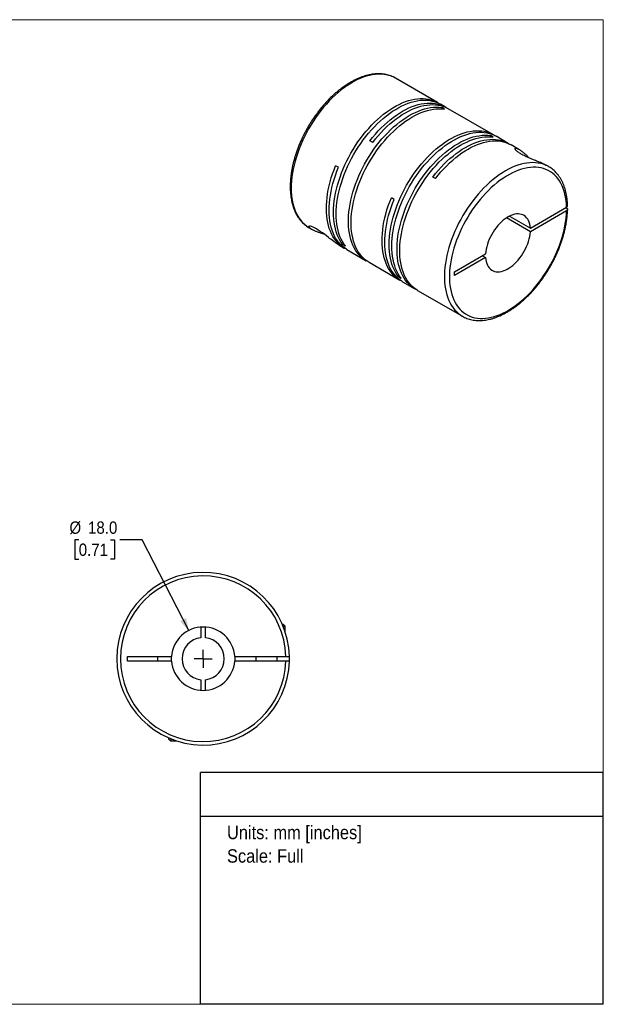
# Model space of a CAD drawing. Header units: millimetres. Extents: x 0 to 432, y 0 to 279.
# Tile 2 of 2: x 266 to 432, y 0 to 279. Entities that reach past the tile are written whole.
import ezdxf
from ezdxf.enums import TextEntityAlignment as Align

# ---------------------------------------------------------------- set-up
doc = ezdxf.new("R2010")
doc.units = ezdxf.units.MM
doc.linetypes.add('SLD-Solid', pattern=[0])
doc.layers.add('SLD-0', color=7, linetype='SLD-Solid', lineweight=25)
doc.layers.add('TEXT', color=140, linetype='SLD-Solid', lineweight=25)
doc.styles.add('SLDTEXTSTYLE0', font='GOTHIC.TTF', dxfattribs={"width": 0.913})
doc.dimstyles.new('SLDDIMSTYLE0', dxfattribs={"dimtxt": 3.5, "dimasz": 3.5, "dimexe": 0, "dimexo": 0.0625, "dimgap": 0.875, "dimtad": 0, "dimtih": 1, "dimtoh": 1, "dimdec": 1, "dimrnd": 1e-09, "dimzin": 4, "dimdsep": 46, "dimtxsty": 'SLDTEXTSTYLE0', "dimsah": 1, "dimcen": 0, "dimadec": 0, "dimazin": 1, "dimtfac": 1, "dimtdec": 1, "dimtofl": 0, "dimtmove": 0, "dimatfit": 3, "dimfxl": 0, "dimfrac": 2, "dimtolj": 1, "dimtzin": 12, "dimarcsym": 0})

# ---------------------------------------------------------------- blocks, each defined once
blk = doc.blocks.new('SW_NOTE_0')
at = {"layer": 'TEXT', "color": 0, "insert": (0, 4.87), "char_height": 3.81, "attachment_point": 1, "style": 'SLDTEXTSTYLE0'}
blk.add_mtext('Units: mm [inches]', dxfattribs=at)
blk = doc.blocks.new('SW_NOTE_0_1')
at = {"layer": 'TEXT', "color": 0, "insert": (0, 4.87), "char_height": 3.81, "attachment_point": 1, "style": 'SLDTEXTSTYLE0'}
blk.add_mtext('Scale: Full', dxfattribs=at)
blk = doc.blocks.new('Block1')
at = {"layer": 'TEXT'}
for p, q in [((431.8, 65.76), (317.5, 65.76)), ((317.5, 0), (317.5, 65.76)), ((431.8, 0), (431.8, 65.76)), ((317.5, 53.39), (431.8, 53.39)), ((431.8, 0), (317.5, 0))]:
    blk.add_line(p, q, dxfattribs=at)
at = {"layer": 'TEXT', "color": 140}
for name, p in [('SW_NOTE_0', (324.99, 45.8)), ('SW_NOTE_0_1', (324.99, 39.13))]:
    blk.add_blockref(name, p, dxfattribs=at)
at = {"layer": 'TEXT', "color": 140, "style": 'SLDTEXTSTYLE0', "width": 0.913, "flags": 2}
for tag, height, p in [('AUTOATTR0', 4.23, (353.81, 56.71)), ('AUTOATTR1_0', 4.76, (333.82, 29.88)), ('AUTOATTR1_1', 4.76, (322.1, 23.73)), ('AUTOATTR1_2', 4.76, (337.78, 17.57))]:
    blk.add_attdef(tag, text='', height=height, dxfattribs=at).set_placement(p, align=Align.BOTTOM_LEFT)
blk = doc.blocks.new('Block2')
at = {"color": 7, "linetype": 'SLD-Solid', "lineweight": 18}
for p, q in [((0, 279.4), (431.8, 279.4)), ((0, 279.4), (0, 0)), ((431.8, 279.4), (431.8, 0)), ((0, 0), (431.8, 0))]:
    blk.add_line(p, q, dxfattribs=at)
blk = doc.blocks.new('_D_5')
at = {"layer": 'SLD-0'}
for p, q in [((282.91, 131.84), (281.84, 131.84)), ((281.84, 131.84), (281.84, 126.28)), ((291.96, 131.84), (293.02, 131.84)), ((293.02, 131.84), (293.02, 126.28)), ((300.95, 131.84), (294.6, 131.84)), ((314.12, 106.07), (300.95, 131.84)), ((281.84, 126.28), (282.91, 126.28)), ((293.02, 126.28), (291.96, 126.28))]:
    blk.add_line(p, q, dxfattribs=at)
blk.add_solid([(314.12, 106.07), (313.42, 109.64), (311.64, 108.73)], dxfattribs=at)
at = {"layer": 'SLD-0', "char_height": 3.5, "attachment_point": 1, "style": 'SLDTEXTSTYLE0'}
for s, insert in [('%%c', (280.27, 137.02)), ('18.0', (285.55, 137.02)), ('0.71', (282.91, 130.75))]:
    blk.add_mtext(s, dxfattribs=dict(at, insert=insert))
blk = doc.blocks.new('SW_CENTERMARKSYMBOL_2')
at = {"layer": 'SLD-0', "color": 0}
for q in [(-2.54, 0), (0, 2.54), (0, -2.54), (2.54, 0)]:
    blk.add_line((0, 0), q, dxfattribs=at)

msp = doc.modelspace()

# ---------------------------------------------------------------- linework, layer by layer
for p, q in [((372.8, 262.81), (372.78, 262.82)), ((384.78, 255.89), (372.8, 262.81)), ((387.01, 254.6), (385.56, 255.44)), ((386.75, 254.03), (385.97, 254.48)), ((385.97, 254.12), (385.97, 254.48)), ((400.59, 246.76), (387.79, 254.15)), ((400.53, 246.07), (399.76, 246.52)), ((399.76, 246.16), (399.76, 246.52)), ((404.83, 244.31), (401.36, 246.31)), ((366.35, 244.58), (365.57, 245.03)), ((407.83, 242.58), (405.61, 243.87)), ((356.61, 237.52), (355.83, 237.97)), ((416.28, 237.7), (415.55, 238.13)), ((416.28, 237.7), (416.25, 237.72)), ((384.16, 234.3), (383.39, 234.75)), ((372.42, 228.4), (371.64, 228.85)), ((405.2, 223.67), (411.09, 220.27)), ((411.09, 220.27), (421.35, 226.19)), ((421.35, 225.13), (411.09, 219.21)), ((421.35, 225.95), (421.14, 226.07)), ((411.09, 219.21), (404.28, 223.14)), ((348.3, 220.37), (349.04, 219.94)), ((356.75, 215.49), (358.27, 214.61)), ((357.85, 215.58), (358.17, 215.76)), ((358.63, 215.13), (357.85, 215.58)), ((359.05, 214.16), (364.53, 211)), ((389.54, 207.83), (398.39, 212.94)), ((397.48, 212.41), (398.39, 211.88)), ((365.3, 210.55), (374.07, 205.49)), ((398.39, 211.88), (389.54, 206.77)), ((389.54, 206.77), (389.54, 207.83)), ((373.65, 206.45), (373.97, 206.64)), ((374.43, 206), (373.65, 206.45)), ((374.85, 205.04), (378.32, 203.04)), ((379.09, 202.59), (391.79, 195.27)), ((391.77, 195.28), (391.79, 195.27)), ((317.57, 107.03), (317.57, 104.02)), ((318.87, 104.02), (318.87, 107.03)), ((340.68, 107.86), (340.92, 107.86)), ((341.52, 107.26), (340.92, 107.86)), ((340.93, 107.26), (341.52, 107.26)), ((341.52, 105.63), (341.52, 107.26)), ((296.72, 98.71), (309.24, 98.71)), ((296.72, 97.41), (296.72, 98.71)), ((305.22, 98.71), (305.22, 97.41)), ((309.22, 98.06), (309.24, 98.71)), ((309.24, 97.41), (309.22, 98.06)), ((327.2, 98.71), (341.71, 98.71)), ((333.22, 98.71), (333.22, 97.41)), ((339.22, 97.41), (339.22, 98.71)), ((309.24, 97.41), (296.72, 97.41)), ((341.71, 97.41), (327.2, 97.41)), ((317.57, 92.09), (317.57, 89.08)), ((318.87, 89.08), (318.87, 92.09)), ((308.42, 75.6), (308.42, 75.36)), ((308.42, 75.36), (309.02, 74.76)), ((309.02, 75.35), (309.02, 74.76)), ((309.02, 74.76), (310.65, 74.76))]:
    msp.add_line(p, q)
at = {"flags": 128}
for points in [[(372.78, 262.82), (372.31, 263.06), (371.64, 263.36), (370.94, 263.59), (370.22, 263.77), (369.46, 263.89), (368.69, 263.95), (367.89, 263.95), (367.07, 263.89), (366.24, 263.77), (365.39, 263.59), (364.53, 263.36), (363.65, 263.06), (362.77, 262.71), (361.88, 262.31), (360.99, 261.84), (360.1, 261.33), (359.21, 260.76), (358.32, 260.14), (357.44, 259.48), (356.57, 258.76), (355.71, 258), (354.86, 257.2), (354.02, 256.35), (353.21, 255.47), (352.41, 254.55), (351.63, 253.59), (350.88, 252.61), (350.15, 251.59), (349.45, 250.55), (348.78, 249.48), (348.14, 248.39), (347.54, 247.29), (346.97, 246.17), (346.43, 245.03), (345.93, 243.89), (345.47, 242.74), (345.05, 241.59), (344.68, 240.44), (344.34, 239.29), (344.05, 238.15), (343.8, 237.02), (343.59, 235.9), (343.43, 234.79), (343.32, 233.7), (343.25, 232.64), (343.22, 231.59), (343.25, 230.58), (343.31, 229.59), (343.43, 228.64), (343.59, 227.71), (343.79, 226.83), (344.04, 225.98), (344.33, 225.18), (344.67, 224.42), (345.05, 223.7), (345.47, 223.04), (345.92, 222.42), (346.42, 221.85), (346.96, 221.34), (347.53, 220.87), (348.13, 220.47), (348.3, 220.37)], [(357.85, 215.58), (357.4, 216.2), (356.98, 216.87), (356.61, 217.59), (356.28, 218.35), (356, 219.16), (355.75, 220.01), (355.55, 220.89), (355.4, 221.81), (355.29, 222.77), (355.23, 223.76), (355.21, 224.77), (355.24, 225.82), (355.31, 226.88), (355.43, 227.97), (355.59, 229.07), (355.8, 230.19), (356.05, 231.32), (356.35, 232.46), (356.69, 233.6), (357.07, 234.75), (357.49, 235.9), (357.95, 237.04), (358.45, 238.18), (358.98, 239.31), (359.55, 240.43), (360.16, 241.53), (360.8, 242.61), (361.47, 243.67), (362.16, 244.71), (362.89, 245.72), (363.64, 246.71), (364.42, 247.66), (365.21, 248.57), (366.03, 249.45), (366.86, 250.3), (367.71, 251.1), (368.57, 251.85), (369.44, 252.57), (370.32, 253.23), (371.2, 253.85), (372.09, 254.41), (372.98, 254.92), (373.87, 255.38), (374.75, 255.79), (375.63, 256.14), (376.5, 256.43), (377.36, 256.67), (378.21, 256.85), (379.04, 256.97), (379.85, 257.03), (380.65, 257.03), (381.42, 256.97), (382.18, 256.86), (382.9, 256.68), (383.6, 256.45), (384.27, 256.16), (384.91, 255.81), (385.16, 255.65)], [(358.63, 215.13), (358.17, 215.75), (357.76, 216.42), (357.39, 217.14), (357.06, 217.9), (356.77, 218.71), (356.53, 219.56), (356.33, 220.44), (356.18, 221.37), (356.07, 222.32), (356.01, 223.31), (355.99, 224.32), (356.01, 225.37), (356.09, 226.43), (356.21, 227.52), (356.37, 228.62), (356.58, 229.74), (356.83, 230.87), (357.13, 232.01), (357.46, 233.15), (357.84, 234.3), (358.26, 235.45), (358.72, 236.59), (359.22, 237.73), (359.76, 238.86), (360.33, 239.98), (360.94, 241.08), (361.58, 242.16), (362.24, 243.22), (362.94, 244.26), (363.67, 245.27), (364.42, 246.26), (365.19, 247.21), (365.99, 248.12), (366.81, 249.01), (367.64, 249.85), (368.48, 250.65), (369.34, 251.4), (370.22, 252.12), (371.09, 252.78), (371.98, 253.4), (372.87, 253.96), (373.76, 254.48), (374.64, 254.93), (375.53, 255.34), (376.41, 255.69), (377.28, 255.98), (378.14, 256.22), (378.98, 256.4), (379.82, 256.52), (380.63, 256.58), (381.43, 256.58), (382.2, 256.52), (382.95, 256.41), (383.68, 256.23), (384.38, 256), (385.05, 255.71), (385.56, 255.44)], [(364.92, 210.79), (364.65, 210.93), (364.03, 211.31), (363.45, 211.75), (362.9, 212.23), (362.38, 212.78), (361.91, 213.37), (361.47, 214.01), (361.07, 214.7), (360.72, 215.44), (360.41, 216.22), (360.14, 217.04), (359.91, 217.9), (359.73, 218.8), (359.59, 219.74), (359.5, 220.71), (359.46, 221.71), (359.46, 222.74), (359.5, 223.79), (359.59, 224.86), (359.73, 225.95), (359.91, 227.06), (360.14, 228.19), (360.41, 229.32), (360.72, 230.46), (361.07, 231.61), (361.47, 232.76), (361.91, 233.9), (362.38, 235.05), (362.9, 236.18), (363.45, 237.3), (364.03, 238.42), (364.65, 239.51), (365.3, 240.58), (365.98, 241.64), (366.69, 242.67), (367.43, 243.67), (368.19, 244.64), (368.97, 245.58), (369.78, 246.48), (370.6, 247.34), (371.44, 248.17), (372.29, 248.95), (373.15, 249.69), (374.03, 250.39), (374.91, 251.03), (375.8, 251.63), (376.68, 252.17), (377.57, 252.66), (378.46, 253.1), (379.34, 253.49), (380.22, 253.81), (381.08, 254.08), (381.94, 254.3), (382.78, 254.45), (383.61, 254.55), (384.41, 254.58), (385.2, 254.56), (385.97, 254.48)], [(365.57, 245.03), (366.33, 246), (367.12, 246.93), (367.93, 247.82), (368.75, 248.68), (369.6, 249.5), (370.45, 250.27), (371.32, 251), (372.19, 251.69), (373.08, 252.32), (373.96, 252.91), (374.85, 253.44), (375.74, 253.92), (376.63, 254.35), (377.51, 254.72), (378.38, 255.04), (379.25, 255.3), (380.1, 255.5), (380.94, 255.64), (381.76, 255.72), (382.56, 255.75), (383.35, 255.71), (384.11, 255.62), (384.84, 255.47), (385.55, 255.26), (386.23, 255), (386.89, 254.67), (387.39, 254.37)], [(366.35, 244.58), (367.11, 245.55), (367.9, 246.48), (368.71, 247.37), (369.53, 248.23), (370.37, 249.05), (371.23, 249.82), (372.1, 250.55), (372.97, 251.24), (373.85, 251.87), (374.74, 252.46), (375.63, 252.99), (376.52, 253.47), (377.4, 253.9), (378.29, 254.27), (379.16, 254.59), (380.02, 254.85), (380.88, 255.05), (381.72, 255.19), (382.54, 255.27), (383.34, 255.3), (384.12, 255.27), (384.89, 255.17), (385.62, 255.02), (386.33, 254.81), (387.01, 254.55), (387.66, 254.22), (387.79, 254.15)], [(365.3, 210.55), (364.81, 210.86), (364.22, 211.3), (363.67, 211.79), (363.16, 212.33), (362.69, 212.92), (362.25, 213.56), (361.85, 214.25), (361.5, 214.99), (361.18, 215.77), (360.92, 216.59), (360.69, 217.46), (360.51, 218.36), (360.37, 219.29), (360.28, 220.26), (360.24, 221.26), (360.24, 222.29), (360.28, 223.34), (360.37, 224.41), (360.51, 225.51), (360.69, 226.61), (360.92, 227.74), (361.18, 228.87), (361.5, 230.01), (361.85, 231.16), (362.25, 232.31), (362.69, 233.45), (363.16, 234.6), (363.67, 235.73), (364.22, 236.86), (364.81, 237.97), (365.43, 239.06), (366.08, 240.14), (366.76, 241.19), (367.47, 242.22), (368.21, 243.22), (368.97, 244.19), (369.75, 245.13), (370.55, 246.03), (371.38, 246.89), (372.21, 247.72), (373.07, 248.5), (373.93, 249.24), (374.81, 249.94), (375.69, 250.58), (376.57, 251.18), (377.46, 251.72), (378.35, 252.21), (379.24, 252.65), (380.12, 253.04), (381, 253.36), (381.86, 253.63), (382.72, 253.85), (383.56, 254), (384.38, 254.1), (385.19, 254.14), (385.98, 254.11), (386.75, 254.03)], [(373.65, 206.45), (373.2, 207.08), (372.79, 207.75), (372.42, 208.47), (372.09, 209.23), (371.8, 210.04), (371.56, 210.88), (371.36, 211.77), (371.2, 212.69), (371.09, 213.65), (371.03, 214.63), (371.01, 215.65), (371.04, 216.69), (371.11, 217.76), (371.23, 218.84), (371.4, 219.95), (371.6, 221.07), (371.86, 222.2), (372.15, 223.33), (372.49, 224.48), (372.87, 225.63), (373.29, 226.77), (373.75, 227.92), (374.25, 229.06), (374.79, 230.19), (375.36, 231.3), (375.96, 232.4), (376.6, 233.49), (377.27, 234.55), (377.97, 235.59), (378.69, 236.6), (379.45, 237.58), (380.22, 238.53), (381.02, 239.45), (381.83, 240.33), (382.66, 241.17), (383.51, 241.97), (384.37, 242.73), (385.24, 243.44), (386.12, 244.11), (387, 244.72), (387.89, 245.29), (388.78, 245.8), (389.67, 246.26), (390.55, 246.67), (391.43, 247.02), (392.3, 247.31), (393.16, 247.54), (394.01, 247.72), (394.84, 247.84), (395.66, 247.9), (396.45, 247.9), (397.23, 247.85), (397.98, 247.73), (398.71, 247.56), (399.4, 247.33), (400.07, 247.04), (400.71, 246.69), (400.97, 246.53)], [(374.43, 206), (373.98, 206.63), (373.57, 207.3), (373.19, 208.02), (372.86, 208.78), (372.58, 209.59), (372.33, 210.43), (372.14, 211.32), (371.98, 212.24), (371.87, 213.2), (371.81, 214.19), (371.79, 215.2), (371.82, 216.24), (371.89, 217.31), (372.01, 218.39), (372.17, 219.5), (372.38, 220.62), (372.63, 221.75), (372.93, 222.89), (373.27, 224.03), (373.65, 225.18), (374.07, 226.33), (374.53, 227.47), (375.03, 228.61), (375.56, 229.74), (376.13, 230.85), (376.74, 231.95), (377.38, 233.04), (378.05, 234.1), (378.75, 235.14), (379.47, 236.15), (380.22, 237.13), (381, 238.08), (381.79, 239), (382.61, 239.88), (383.44, 240.72), (384.29, 241.52), (385.15, 242.28), (386.02, 242.99), (386.9, 243.66), (387.78, 244.27), (388.67, 244.84), (389.56, 245.35), (390.45, 245.81), (391.33, 246.22), (392.21, 246.57), (393.08, 246.86), (393.94, 247.1), (394.79, 247.27), (395.62, 247.39), (396.44, 247.45), (397.23, 247.46), (398.01, 247.4), (398.76, 247.28), (399.48, 247.11), (400.18, 246.88), (400.85, 246.59), (401.36, 246.31)], [(378.71, 202.83), (378.44, 202.97), (377.82, 203.35), (377.24, 203.79), (376.69, 204.27), (376.17, 204.82), (375.7, 205.41), (375.26, 206.05), (374.86, 206.74), (374.51, 207.48), (374.2, 208.26), (373.93, 209.08), (373.7, 209.94), (373.52, 210.84), (373.38, 211.78), (373.29, 212.75), (373.25, 213.75), (373.25, 214.78), (373.29, 215.83), (373.38, 216.9), (373.52, 217.99), (373.7, 219.1), (373.93, 220.23), (374.2, 221.36), (374.51, 222.5), (374.86, 223.65), (375.26, 224.8), (375.7, 225.94), (376.17, 227.09), (376.69, 228.22), (377.24, 229.34), (377.82, 230.46), (378.44, 231.55), (379.09, 232.62), (379.77, 233.68), (380.48, 234.71), (381.22, 235.71), (381.98, 236.68), (382.76, 237.62), (383.56, 238.52), (384.39, 239.38), (385.23, 240.21), (386.08, 240.99), (386.94, 241.73), (387.82, 242.43), (388.7, 243.07), (389.58, 243.67), (390.47, 244.21), (391.36, 244.7), (392.25, 245.14), (393.13, 245.53), (394.01, 245.85), (394.87, 246.12), (395.73, 246.34), (396.57, 246.49), (397.4, 246.59), (398.2, 246.62), (398.99, 246.6), (399.76, 246.52)], [(379.09, 202.59), (378.6, 202.9), (378.01, 203.34), (377.46, 203.83), (376.95, 204.37), (376.47, 204.96), (376.04, 205.6), (375.64, 206.29), (375.29, 207.03), (374.97, 207.81), (374.7, 208.63), (374.48, 209.5), (374.3, 210.4), (374.16, 211.33), (374.07, 212.3), (374.02, 213.3), (374.02, 214.33), (374.07, 215.38), (374.16, 216.45), (374.3, 217.55), (374.48, 218.65), (374.7, 219.78), (374.97, 220.91), (375.29, 222.05), (375.64, 223.2), (376.04, 224.35), (376.47, 225.49), (376.95, 226.64), (377.46, 227.77), (378.01, 228.9), (378.6, 230.01), (379.22, 231.1), (379.87, 232.18), (380.55, 233.23), (381.26, 234.26), (381.99, 235.26), (382.76, 236.23), (383.54, 237.17), (384.34, 238.07), (385.16, 238.93), (386, 239.76), (386.86, 240.54), (387.72, 241.28), (388.59, 241.98), (389.48, 242.62), (390.36, 243.22), (391.25, 243.76), (392.14, 244.25), (393.03, 244.69), (393.91, 245.08), (394.78, 245.4), (395.65, 245.67), (396.51, 245.89), (397.35, 246.04), (398.17, 246.14), (398.98, 246.18), (399.77, 246.15), (400.53, 246.07)], [(383.39, 234.75), (384.15, 235.71), (384.94, 236.64), (385.75, 237.54), (386.57, 238.39), (387.42, 239.21), (388.27, 239.99), (389.14, 240.72), (390.01, 241.4), (390.9, 242.03), (391.78, 242.62), (392.67, 243.15), (393.56, 243.64), (394.45, 244.06), (395.33, 244.43), (396.2, 244.75), (397.07, 245.01), (397.92, 245.21), (398.76, 245.35), (399.58, 245.44), (400.38, 245.46), (401.17, 245.43), (401.93, 245.34), (402.66, 245.18), (403.37, 244.98), (404.05, 244.71), (404.7, 244.38), (405.21, 244.08)], [(384.16, 234.3), (384.93, 235.26), (385.72, 236.19), (386.52, 237.09), (387.35, 237.94), (388.19, 238.76), (389.05, 239.53), (389.91, 240.26), (390.79, 240.95), (391.67, 241.58), (392.56, 242.17), (393.44, 242.7), (394.33, 243.18), (395.22, 243.61), (396.1, 243.98), (396.97, 244.3), (397.84, 244.56), (398.69, 244.76), (399.53, 244.9), (400.35, 244.99), (401.15, 245.01), (401.94, 244.98), (402.7, 244.89), (403.43, 244.74), (404.14, 244.53), (404.82, 244.26), (405.48, 243.94), (405.61, 243.87)], [(358.66, 214.4), (358.14, 214.69), (357.53, 215.09), (356.96, 215.55), (356.43, 216.06), (355.93, 216.62), (355.47, 217.24), (355.05, 217.9), (354.67, 218.61), (354.33, 219.36), (354.03, 220.16), (353.78, 221), (353.58, 221.88), (353.41, 222.79), (353.29, 223.74), (353.22, 224.72), (353.19, 225.73), (353.21, 226.77), (353.28, 227.83), (353.39, 228.91), (353.54, 230.01), (353.74, 231.12), (353.98, 232.25), (354.27, 233.39), (354.6, 234.53), (354.97, 235.68), (355.38, 236.83), (355.83, 237.97)], [(359.05, 214.16), (358.92, 214.24), (358.32, 214.64), (357.74, 215.1), (357.21, 215.61), (356.71, 216.17), (356.25, 216.78), (355.83, 217.44), (355.45, 218.15), (355.11, 218.91), (354.81, 219.7), (354.56, 220.54), (354.35, 221.42), (354.19, 222.34), (354.07, 223.29), (354, 224.27), (353.97, 225.28), (353.99, 226.31), (354.05, 227.37), (354.16, 228.46), (354.32, 229.56), (354.52, 230.67), (354.76, 231.8), (355.05, 232.94), (355.38, 234.08), (355.75, 235.23), (356.16, 236.38), (356.61, 237.52)], [(416.25, 237.72), (416.12, 237.79), (415.46, 238.12), (414.78, 238.38), (414.06, 238.58), (413.32, 238.73), (412.56, 238.82), (411.77, 238.85), (410.96, 238.82), (410.14, 238.73), (409.3, 238.58), (408.44, 238.37), (407.57, 238.11), (406.69, 237.79), (405.81, 237.41), (404.92, 236.97), (404.03, 236.48), (403.14, 235.94), (402.25, 235.35), (401.36, 234.71), (400.49, 234.02), (399.62, 233.28), (398.76, 232.49), (397.92, 231.67), (397.09, 230.8), (396.28, 229.9), (395.5, 228.96), (394.73, 227.99), (393.99, 226.99), (393.28, 225.96), (392.6, 224.9), (391.94, 223.83), (391.32, 222.73), (390.73, 221.62), (390.18, 220.49), (389.66, 219.35), (389.18, 218.2), (388.74, 217.05), (388.34, 215.9), (387.99, 214.75), (387.67, 213.61), (387.4, 212.47), (387.17, 211.34), (386.99, 210.23), (386.85, 209.13), (386.76, 208.06), (386.72, 207), (386.72, 205.97), (386.76, 204.97), (386.85, 204), (386.99, 203.06), (387.17, 202.16), (387.4, 201.29), (387.67, 200.47), (387.99, 199.68), (388.34, 198.95), (388.74, 198.26), (389.18, 197.61), (389.66, 197.02), (390.18, 196.48), (390.73, 195.99), (391.32, 195.56), (391.77, 195.28)], [(421.35, 226.19), (421.31, 227.17), (421.21, 228.12), (421.08, 229.03), (420.89, 229.91), (420.67, 230.74), (420.4, 231.54), (420.09, 232.3), (419.73, 233.01), (419.34, 233.68), (418.9, 234.29), (418.42, 234.86), (417.91, 235.38), (417.36, 235.84), (416.78, 236.25), (416.17, 236.6), (415.52, 236.9), (414.84, 237.14), (414.14, 237.33), (413.41, 237.45), (412.66, 237.52), (411.88, 237.52), (411.09, 237.47), (410.27, 237.36), (409.45, 237.19), (408.61, 236.97), (407.76, 236.69), (406.9, 236.35), (406.03, 235.95), (405.16, 235.5), (404.29, 235), (403.43, 234.44), (402.56, 233.84), (401.7, 233.19), (400.85, 232.49), (400.01, 231.74), (399.19, 230.95), (398.37, 230.12), (397.58, 229.26), (396.81, 228.35), (396.05, 227.42), (395.32, 226.45), (394.62, 225.45), (393.94, 224.43), (393.3, 223.38), (392.68, 222.32), (392.1, 221.24), (391.56, 220.14), (391.04, 219.03), (390.57, 217.92), (390.14, 216.8), (389.74, 215.67), (389.39, 214.55), (389.08, 213.43), (388.81, 212.32), (388.58, 211.22), (388.4, 210.14), (388.27, 209.07), (388.18, 208.02), (388.13, 206.99), (388.13, 205.98), (388.18, 205.01), (388.27, 204.06), (388.4, 203.15), (388.58, 202.27), (388.81, 201.43), (389.08, 200.63), (389.39, 199.87), (389.74, 199.16), (390.14, 198.49), (390.57, 197.87), (391.04, 197.3), (391.56, 196.79), (392.1, 196.32), (392.68, 195.91), (393.3, 195.56), (393.94, 195.26), (394.62, 195.01), (395.32, 194.83), (396.05, 194.7), (396.81, 194.63), (397.58, 194.63), (398.37, 194.68), (399.19, 194.78), (400.01, 194.95), (400.85, 195.17), (401.7, 195.46), (402.56, 195.79), (403.43, 196.19), (404.29, 196.64), (405.16, 197.14), (406.03, 197.69), (406.9, 198.29), (407.76, 198.95), (408.61, 199.64), (409.45, 200.39), (410.27, 201.18), (411.09, 202), (411.88, 202.87), (412.66, 203.77), (413.41, 204.71), (414.14, 205.68), (414.84, 206.67), (415.52, 207.69), (416.17, 208.74), (416.78, 209.8), (417.36, 210.88), (417.91, 211.98), (418.42, 213.09), (418.9, 214.2), (419.34, 215.32), (419.73, 216.44), (420.09, 217.57), (420.4, 218.68), (420.67, 219.79), (420.89, 220.89), (421.08, 221.98), (421.21, 223.05), (421.31, 224.1), (421.35, 225.13)], [(374.47, 205.28), (373.95, 205.56), (373.34, 205.97), (372.77, 206.42), (372.23, 206.93), (371.74, 207.49), (371.28, 208.11), (370.85, 208.77), (370.47, 209.48), (370.14, 210.23), (369.84, 211.03), (369.59, 211.87), (369.38, 212.75), (369.22, 213.66), (369.1, 214.61), (369.03, 215.59), (369, 216.6), (369.02, 217.64), (369.08, 218.7), (369.19, 219.78), (369.34, 220.88), (369.54, 222), (369.79, 223.13), (370.07, 224.26), (370.4, 225.41), (370.77, 226.55), (371.19, 227.7), (371.64, 228.85)], [(374.85, 205.04), (374.73, 205.12), (374.12, 205.52), (373.55, 205.97), (373.01, 206.48), (372.51, 207.05), (372.05, 207.66), (371.63, 208.32), (371.25, 209.03), (370.91, 209.78), (370.62, 210.58), (370.37, 211.42), (370.16, 212.3), (369.99, 213.21), (369.88, 214.16), (369.8, 215.14), (369.78, 216.15), (369.79, 217.19), (369.86, 218.25), (369.97, 219.33), (370.12, 220.43), (370.32, 221.55), (370.56, 222.68), (370.85, 223.81), (371.18, 224.96), (371.55, 226.11), (371.96, 227.25), (372.42, 228.4)], [(411.09, 220.27), (411.03, 220.86), (410.92, 221.41), (410.76, 221.93), (410.57, 222.4), (410.33, 222.82), (410.04, 223.2), (409.72, 223.52), (409.37, 223.79), (408.98, 224.01), (408.55, 224.16), (408.1, 224.26), (407.63, 224.29), (407.13, 224.27), (406.62, 224.18), (406.09, 224.04), (405.56, 223.83), (405.01, 223.57), (404.47, 223.26), (403.93, 222.89), (403.39, 222.48), (402.86, 222.01), (402.35, 221.5), (401.85, 220.96), (401.38, 220.37), (400.93, 219.76), (400.51, 219.12), (400.12, 218.45), (399.76, 217.77), (399.44, 217.08), (399.16, 216.38), (398.92, 215.67), (398.72, 214.97), (398.57, 214.28), (398.46, 213.6), (398.39, 212.94)], [(356.75, 215.49), (356.64, 215.56), (356.22, 215.81), (355.81, 216.09), (355.31, 216.45), (354.81, 216.82), (354.46, 217.08), (354.12, 217.35), (353.77, 217.62), (353.2, 218.06), (352.62, 218.5), (352.05, 218.93), (351.48, 219.34), (350.91, 219.72), (350.37, 220.05), (349.87, 220.33), (349.41, 220.56), (349.02, 220.72), (348.7, 220.82), (348.52, 220.85), (348.38, 220.86), (348.28, 220.84), (348.19, 220.79), (348.18, 220.69), (348.21, 220.61), (348.28, 220.52), (348.38, 220.41), (348.64, 220.2), (349.01, 219.96), (349.5, 219.7), (349.5, 219.7)], [(398.39, 211.88), (398.46, 211.29), (398.57, 210.74), (398.72, 210.22), (398.92, 209.75), (399.16, 209.33), (399.44, 208.95), (399.76, 208.63), (400.12, 208.36), (400.51, 208.14), (400.93, 207.99), (401.38, 207.89), (401.85, 207.86), (402.35, 207.88), (402.86, 207.97), (403.39, 208.11), (403.93, 208.32), (404.47, 208.58), (405.01, 208.89), (405.56, 209.26), (406.09, 209.67), (406.62, 210.14), (407.13, 210.65), (407.63, 211.19), (408.1, 211.78), (408.55, 212.39), (408.98, 213.03), (409.37, 213.7), (409.72, 214.38), (410.04, 215.07), (410.33, 215.77), (410.57, 216.48), (410.76, 217.18), (410.92, 217.87), (411.03, 218.55), (411.09, 219.21)], [(327.2, 98.71), (327.22, 98.06), (327.2, 97.41)]]:
    msp.add_lwpolyline(points, dxfattribs=at)
for radius, start, end in [(24.5, 1.5203, 358.4797), (23.5, 1.585, 358.415), (9, 4.1416, 175.8584), (6, 96.2192, 263.7808), (6, 276.2192, 83.7808), (24.5, 358.4797, 1.5229), (9, 184.1416, 355.8584)]:
    msp.add_arc((318.22, 98.06), radius, start, end)
for points, knots in [([(372.78, 262.82), (372.77, 262.82), (372.56, 262.95), (372.12, 263.17), (371.45, 263.45), (370.77, 263.67), (370.05, 263.85), (369.32, 263.97), (368.56, 264.03), (367.79, 264.05), (367, 264.01), (366.19, 263.91), (365.37, 263.77), (364.53, 263.56), (363.69, 263.31), (362.84, 263), (361.98, 262.64), (361.13, 262.23), (360.27, 261.78), (359.41, 261.27), (358.56, 260.72), (357.71, 260.12), (356.87, 259.47), (356.03, 258.79), (355.21, 258.06), (354.41, 257.3), (353.61, 256.5), (352.84, 255.66), (352.08, 254.8), (351.34, 253.9), (350.63, 252.97), (349.93, 252.02), (349.26, 251.04), (348.62, 250.04), (348.01, 249.02), (347.42, 247.98), (346.87, 246.93), (346.35, 245.86), (345.86, 244.79), (345.4, 243.71), (344.98, 242.62), (344.6, 241.53), (344.26, 240.44), (343.95, 239.35), (343.68, 238.27), (343.45, 237.19), (343.26, 236.13), (343.12, 235.07), (343.01, 234.03), (342.95, 233.01), (342.92, 232.01), (342.94, 231.03), (343.01, 230.07), (343.11, 229.14), (343.26, 228.24), (343.45, 227.37), (343.69, 226.53), (343.96, 225.73), (344.28, 224.96), (344.63, 224.24), (345.03, 223.56), (345.46, 222.92), (345.93, 222.33), (346.44, 221.79), (346.97, 221.29), (347.55, 220.85), (348, 220.54), (348.27, 220.39), (348.34, 220.36)], [0, 0, 0, 0, 0.000727, 0.015777, 0.030825, 0.04589, 0.060993, 0.076151, 0.091377, 0.106675, 0.122049, 0.137493, 0.153001, 0.168563, 0.184168, 0.199807, 0.215469, 0.231146, 0.246831, 0.26252, 0.278206, 0.293888, 0.309564, 0.325234, 0.340895, 0.35655, 0.372197, 0.387837, 0.403472, 0.419101, 0.434725, 0.450346, 0.465964, 0.481579, 0.497194, 0.512808, 0.528423, 0.544039, 0.559657, 0.575278, 0.590903, 0.606534, 0.622169, 0.637812, 0.653462, 0.66912, 0.684786, 0.700462, 0.716147, 0.73184, 0.747542, 0.763251, 0.778964, 0.794677, 0.810386, 0.826082, 0.841759, 0.857407, 0.873014, 0.88857, 0.904062, 0.919483, 0.934827, 0.950092, 0.965283, 0.980412, 0.995493, 1, 1, 1, 1]), ([(410.63, 240.3), (410.55, 240.38), (410.33, 240.6), (409.99, 240.92), (409.62, 241.25), (409.3, 241.53), (408.99, 241.78), (408.71, 242), (408.4, 242.22), (408.07, 242.44), (407.74, 242.64), (407.45, 242.78), (407.19, 242.89), (406.97, 242.96), (406.82, 242.97), (406.73, 242.95), (406.68, 242.91), (406.66, 242.84), (406.69, 242.72), (406.81, 242.54), (407.01, 242.33), (407.3, 242.08), (407.68, 241.81), (408.14, 241.52), (408.68, 241.22), (409.27, 240.92), (409.9, 240.62), (410.48, 240.36), (411, 240.14), (411.46, 239.95), (411.97, 239.74), (412.54, 239.51), (413.08, 239.29), (413.55, 239.09), (413.93, 238.93), (414.41, 238.71), (414.95, 238.45), (415.36, 238.24), (415.54, 238.13), (415.54, 238.13)], [0, 0, 0, 0, 0.016448, 0.050457, 0.077184, 0.102857, 0.12748, 0.151061, 0.173608, 0.206465, 0.238003, 0.26826, 0.297278, 0.32976, 0.361195, 0.381621, 0.401653, 0.421323, 0.452943, 0.484007, 0.514679, 0.545127, 0.576283, 0.607233, 0.63817, 0.669286, 0.699948, 0.730765, 0.751492, 0.772418, 0.793591, 0.823287, 0.853768, 0.874586, 0.895833, 0.917539, 0.956711, 0.998073, 1, 1, 1, 1]), ([(421.65, 226.61), (421.64, 226.78), (421.63, 227.27), (421.57, 228.08), (421.46, 229.01), (421.31, 229.91), (421.11, 230.78), (420.87, 231.61), (420.6, 232.41), (420.28, 233.17), (419.92, 233.89), (419.52, 234.57), (419.08, 235.2), (418.61, 235.79), (418.1, 236.33), (417.56, 236.82), (416.99, 237.26), (416.55, 237.56), (416.29, 237.69), (416.24, 237.72)], [0, 0, 0, 0, 0.0340456, 0.098483, 0.1629351, 0.2273643, 0.2917435, 0.3560385, 0.420209, 0.48421, 0.5479946, 0.6115185, 0.6747453, 0.7376535, 0.8002408, 0.8625286, 0.9245623, 0.9864086, 1, 1, 1, 1]), ([(421.35, 226.19), (421.4, 226.23), (421.5, 226.3), (421.6, 226.41), (421.64, 226.52), (421.64, 226.59), (421.64, 226.61)], [0, 0, 0, 0, 0.293202, 0.572858, 0.838962, 1, 1, 1, 1]), ([(391.77, 195.28), (391.88, 195.22), (392.2, 195.03), (392.75, 194.77), (393.43, 194.52), (394.13, 194.32), (394.85, 194.17), (395.59, 194.07), (396.36, 194.02), (397.14, 194.03), (397.94, 194.1), (398.75, 194.22), (399.58, 194.39), (400.42, 194.61), (401.27, 194.89), (402.12, 195.22), (402.98, 195.6), (403.83, 196.03), (404.69, 196.51), (405.55, 197.04), (406.4, 197.61), (407.25, 198.23), (408.08, 198.89), (408.91, 199.6), (409.73, 200.34), (410.53, 201.12), (411.31, 201.93), (412.08, 202.78), (412.83, 203.67), (413.56, 204.58), (414.26, 205.52), (414.95, 206.48), (415.6, 207.47), (416.23, 208.48), (416.83, 209.51), (417.41, 210.55), (417.95, 211.61), (418.45, 212.68), (418.93, 213.76), (419.37, 214.84), (419.77, 215.93), (420.14, 217.02), (420.47, 218.11), (420.76, 219.2), (421.01, 220.28), (421.22, 221.35), (421.39, 222.41), (421.52, 223.46), (421.61, 224.5), (421.63, 225.19), (421.65, 225.54)], [0, 0, 0, 0, 0.011233, 0.031558, 0.051889, 0.072257, 0.092686, 0.113198, 0.133806, 0.154514, 0.175321, 0.196221, 0.217201, 0.238248, 0.259347, 0.280484, 0.301649, 0.322829, 0.344018, 0.365207, 0.386392, 0.40757, 0.42874, 0.449899, 0.471049, 0.492188, 0.513318, 0.53444, 0.555554, 0.57666, 0.597761, 0.618858, 0.639951, 0.661042, 0.682131, 0.703221, 0.724312, 0.745406, 0.766502, 0.787604, 0.808711, 0.829826, 0.850948, 0.872081, 0.893223, 0.914377, 0.935543, 0.956721, 0.977911, 1, 1, 1, 1]), ([(421.35, 225.95), (421.37, 225.94), (421.42, 225.91), (421.48, 225.87), (421.53, 225.82), (421.57, 225.77), (421.6, 225.71), (421.63, 225.66), (421.64, 225.6), (421.65, 225.54), (421.64, 225.47), (421.61, 225.38), (421.56, 225.3), (421.47, 225.21), (421.39, 225.16), (421.35, 225.13)], [0, 0, 0, 0, 0.060282, 0.121228, 0.182836, 0.245108, 0.308045, 0.371645, 0.43591, 0.50084, 0.581151, 0.671228, 0.771066, 0.880659, 1, 1, 1, 1]), ([(349.5, 219.7), (349.6, 219.65), (349.79, 219.56), (350.11, 219.42), (350.47, 219.28), (350.86, 219.13), (351.22, 219.01), (351.54, 218.91), (351.8, 218.83), (352.07, 218.75), (352.28, 218.69), (352.4, 218.66), (352.41, 218.66)], [0, 0, 0, 0, 0.120471, 0.24623, 0.377322, 0.51379, 0.655669, 0.733031, 0.813643, 0.897509, 0.984632, 1, 1, 1, 1]), ([(341.71, 98.71), (341.75, 98.71), (341.81, 98.71), (341.91, 98.71), (342, 98.71), (342.09, 98.71), (342.17, 98.71), (342.25, 98.71), (342.33, 98.71), (342.39, 98.71), (342.45, 98.71), (342.5, 98.71), (342.55, 98.71), (342.59, 98.71), (342.63, 98.71), (342.65, 98.71), (342.68, 98.71), (342.69, 98.71), (342.7, 98.71), (342.71, 98.71), (342.71, 98.71), (342.71, 98.71)], [0, 0, 0, 0, 0.063668, 0.12611, 0.187326, 0.247315, 0.306078, 0.363615, 0.419925, 0.475008, 0.528865, 0.581496, 0.632901, 0.683079, 0.732031, 0.779758, 0.826258, 0.871532, 0.91558, 0.958403, 1, 1, 1, 1]), ([(342.71, 97.41), (342.71, 97.41), (342.71, 97.41), (342.7, 97.41), (342.67, 97.41), (342.64, 97.41), (342.6, 97.41), (342.55, 97.41), (342.49, 97.41), (342.41, 97.41), (342.32, 97.41), (342.2, 97.41), (342.06, 97.41), (341.89, 97.41), (341.77, 97.41), (341.71, 97.41)], [0, 0, 0, 0, 0.060282, 0.121228, 0.182836, 0.245108, 0.308045, 0.371645, 0.43591, 0.50084, 0.581151, 0.671228, 0.771066, 0.880659, 1, 1, 1, 1])]:
    msp.add_open_spline(points, degree=3, knots=knots)

# ---------------------------------------------------------------- block references
at = {"color": 7, "linetype": 'Continuous'}
for name in ['Block2', 'Block1']:
    msp.add_blockref(name, (0, 0), dxfattribs=at)
at = {"layer": 'SLD-0'}
msp.add_blockref('SW_CENTERMARKSYMBOL_2', (318.22, 98.06), dxfattribs=at)

# ---------------------------------------------------------------- dimensions: what is measured, and where the dimension line sits
dim = msp.add_diameter_dim_2p(p1=(322.32, 90.04), p2=(314.12, 106.07), dimstyle='SLDDIMSTYLE0', dxfattribs=at)
dim.commit()
dim.dimension.update_dxf_attribs({"geometry": '_D_5', "text_midpoint": (287.43, 131.84), "dimtype": 163})

doc.saveas('drawing.dxf')
